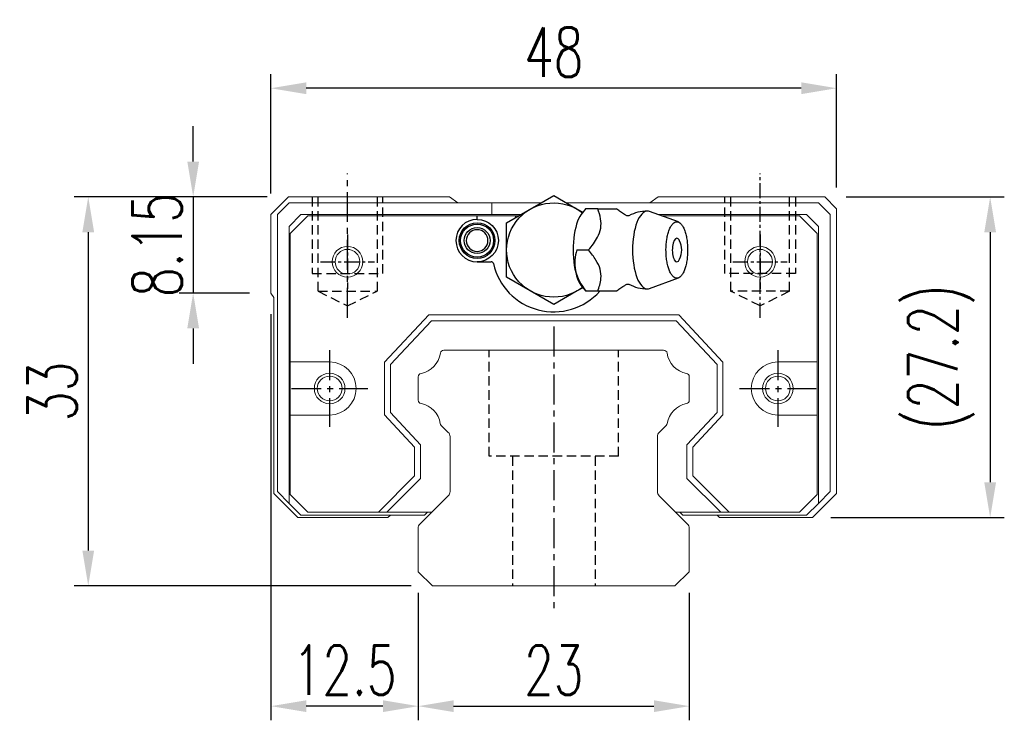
# Model space of a CAD drawing. Header units: millimetres. Extents: x 2482 to 2779, y 455 to 679.
# Tile 1 of 3: x 2482 to 2565, y 462 to 521. Entities that reach past the tile are written whole.
import ezdxf

# ---------------------------------------------------------------- set-up
doc = ezdxf.new("R2010")
doc.units = ezdxf.units.MM
doc.header["$LTSCALE"] = 0.2
doc.header["$PDSIZE"] = -1
doc.linetypes.add('CENTER', pattern=[10.16, 6.35, -1.27, 1.27, -1.27])
doc.linetypes.add('DASHED', pattern=[0.75, 0.5, -0.25])
doc.layers.add('CL', color=1, linetype='CENTER')
doc.layers.add('HID', color=2, linetype='DASHED')
doc.styles.add('DIM-7', font='SIMPLEX.shx', dxfattribs={"width": 0.7, "bigfont": 'chineset.shx'})
doc.dimstyles.new('CNS', dxfattribs={"dimtxt": 3.5, "dimasz": 2.5, "dimexe": 1, "dimexo": 1.5, "dimgap": 0.09, "dimtad": 0, "dimdsep": 46, "dimtxsty": 'DIM-7', "dimcen": 0.09, "dimclrd": 1, "dimclre": 1, "dimclrt": 4, "dimadec": 0, "dimazin": 0, "dimtfac": 1, "dimtix": 1, "dimtmove": 2, "dimatfit": 3, "dimfxl": 1, "dimtvp": 0.971429, "dimtolj": 1, "dimarcsym": 0})

# ---------------------------------------------------------------- blocks, each defined once
blk = doc.blocks.new('*D12')
at = {"color": 7, "lineweight": -2}
for p, q in [((2502.944, 506.444), (2502.944, 516.567)), ((2550.944, 506.944), (2550.944, 516.567)), ((2547.944, 515.367), (2505.944, 515.367))]:
    blk.add_line(p, q, dxfattribs=at)
at = {"color": 7}
for points in [[(2505.944, 515.867), (2505.944, 514.867), (2502.944, 515.367)], [(2547.944, 515.867), (2547.944, 514.867), (2550.944, 515.367)]]:
    blk.add_solid(points, dxfattribs=at)
at = {"layer": 'DEFPOINTS', "color": 0}
for p in [(2502.944, 515.367), (2502.944, 504.644), (2550.944, 505.144)]:
    blk.add_point(p, dxfattribs=at)
at = {"color": 7, "insert": (2526.944, 518.427), "char_height": 4.2, "attachment_point": 5, "style": 'DIM-7'}
blk.add_mtext('\\A1;48', dxfattribs=at)
blk = doc.blocks.new('*D13')
at = {"color": 7, "lineweight": -2}
for p, q in [((2496.355, 509.144), (2496.355, 512.144)), ((2502.644, 506.144), (2495.155, 506.144)), ((2496.355, 506.144), (2496.355, 497.994)), ((2501.144, 497.994), (2495.155, 497.994)), ((2496.355, 494.994), (2496.355, 491.994))]:
    blk.add_line(p, q, dxfattribs=at)
at = {"color": 7}
for points in [[(2495.855, 509.144), (2496.855, 509.144), (2496.355, 506.144)], [(2495.855, 494.994), (2496.855, 494.994), (2496.355, 497.994)]]:
    blk.add_solid(points, dxfattribs=at)
at = {"layer": 'DEFPOINTS', "color": 0}
for p in [(2504.444, 506.144), (2496.355, 497.994), (2502.944, 497.994)]:
    blk.add_point(p, dxfattribs=at)
at = {"color": 7, "insert": (2493.295, 502.069), "char_height": 4.2, "attachment_point": 5, "rotation": 90, "style": 'DIM-7'}
blk.add_mtext('\\A1;8.15', dxfattribs=at)
blk = doc.blocks.new('*D14')
at = {"color": 7, "lineweight": -2}
for p, q in [((2502.644, 506.144), (2486.252, 506.144)), ((2487.452, 503.144), (2487.452, 476.144)), ((2514.859, 473.144), (2486.252, 473.144))]:
    blk.add_line(p, q, dxfattribs=at)
at = {"color": 7}
for points in [[(2486.952, 503.144), (2487.952, 503.144), (2487.452, 506.144)], [(2486.952, 476.144), (2487.952, 476.144), (2487.452, 473.144)]]:
    blk.add_solid(points, dxfattribs=at)
at = {"layer": 'DEFPOINTS', "color": 0}
for p in [(2504.444, 506.144), (2487.452, 473.144), (2516.659, 473.144)]:
    blk.add_point(p, dxfattribs=at)
at = {"color": 7, "insert": (2484.392, 489.644), "char_height": 4.2, "attachment_point": 5, "rotation": 90, "style": 'DIM-7'}
blk.add_mtext('\\A1;33', dxfattribs=at)
blk = doc.blocks.new('*D15')
at = {"color": 7, "lineweight": -2}
for p, q in [((2515.444, 472.544), (2515.444, 461.741)), ((2538.444, 472.544), (2538.444, 461.741)), ((2518.444, 462.941), (2535.444, 462.941))]:
    blk.add_line(p, q, dxfattribs=at)
at = {"color": 7}
for points in [[(2518.444, 463.441), (2518.444, 462.441), (2515.444, 462.941)], [(2535.444, 463.441), (2535.444, 462.441), (2538.444, 462.941)]]:
    blk.add_solid(points, dxfattribs=at)
at = {"layer": 'DEFPOINTS', "color": 0}
for p in [(2515.444, 474.344), (2538.444, 474.344), (2538.444, 462.941)]:
    blk.add_point(p, dxfattribs=at)
at = {"color": 7, "insert": (2526.944, 466.001), "char_height": 4.2, "attachment_point": 5, "style": 'DIM-7'}
blk.add_mtext('\\A1;23', dxfattribs=at)
blk = doc.blocks.new('*D16')
at = {"color": 7, "lineweight": -2}
for p, q in [((2502.944, 496.194), (2502.944, 461.741)), ((2515.444, 472.544), (2515.444, 461.741)), ((2512.444, 462.941), (2505.944, 462.941))]:
    blk.add_line(p, q, dxfattribs=at)
at = {"color": 7}
for points in [[(2505.944, 463.441), (2505.944, 462.441), (2502.944, 462.941)], [(2512.444, 463.441), (2512.444, 462.441), (2515.444, 462.941)]]:
    blk.add_solid(points, dxfattribs=at)
at = {"layer": 'DEFPOINTS', "color": 0}
for p in [(2502.944, 497.994), (2515.444, 474.344), (2502.944, 462.941)]:
    blk.add_point(p, dxfattribs=at)
at = {"color": 7, "insert": (2509.194, 466.001), "char_height": 4.2, "attachment_point": 5, "style": 'DIM-7'}
blk.add_mtext('\\A1;12.5', dxfattribs=at)
blk = doc.blocks.new('*D17')
at = {"color": 7, "lineweight": -2}
for p, q in [((2551.744, 506.144), (2565.168, 506.144)), ((2563.968, 503.144), (2563.968, 481.944)), ((2550.444, 478.944), (2565.168, 478.944))]:
    blk.add_line(p, q, dxfattribs=at)
at = {"color": 7}
for points in [[(2563.468, 503.144), (2564.468, 503.144), (2563.968, 506.144)], [(2563.468, 481.944), (2564.468, 481.944), (2563.968, 478.944)]]:
    blk.add_solid(points, dxfattribs=at)
at = {"layer": 'DEFPOINTS', "color": 0}
for p in [(2549.944, 506.144), (2548.644, 478.944), (2563.968, 478.944)]:
    blk.add_point(p, dxfattribs=at)
at = {"color": 7, "insert": (2559.808, 492.544), "char_height": 4.2, "attachment_point": 5, "rotation": 90, "style": 'DIM-7'}
blk.add_mtext('\\A1;(27.2)', dxfattribs=at)

msp = doc.modelspace()

# ---------------------------------------------------------------- linework, layer by layer
at = {"linetype": 'Continuous'}
for p, q in [((2524.944, 505.108), (2526.944, 506.263)), ((2526.944, 506.263), (2528.944, 505.108)), ((2520.444, 504.244), (2520.444, 504.544)), ((2522.944, 503.954), (2524.944, 505.108)), ((2528.944, 505.108), (2529.407, 504.841)), ((2529.666, 505.15), (2529.351, 504.775)), ((2537.514, 504.02), (2535.068, 504.911)), ((2522.944, 501.644), (2522.944, 503.954)), ((2522.944, 499.335), (2522.944, 501.644)), ((2520.444, 500.644), (2521.628, 500.644)), ((2524.944, 498.18), (2522.944, 499.335)), ((2535.068, 498.377), (2537.514, 499.268)), ((2526.944, 497.025), (2524.944, 498.18)), ((2528.944, 498.18), (2526.944, 497.025)), ((2529.407, 498.447), (2528.944, 498.18)), ((2529.351, 498.513), (2529.666, 498.138)), ((2532.276, 498.144), (2530.679, 498.144))]:
    msp.add_line(p, q, dxfattribs=at)
at = {"linetype": 'Continuous', "lineweight": 15}
for p, q in [((2504.444, 506.144), (2502.944, 504.644)), ((2503.494, 504.644), (2504.494, 505.644)), ((2518.092, 506.144), (2504.444, 506.144)), ((2504.494, 505.644), (2521.694, 505.644)), ((2518.802, 505.644), (2518.092, 506.144)), ((2521.694, 505.644), (2525.873, 505.644)), ((2521.694, 505.644), (2521.694, 504.644)), ((2528.016, 505.644), (2549.394, 505.644)), ((2535.797, 506.144), (2535.087, 505.644)), ((2549.944, 506.144), (2535.797, 506.144)), ((2549.394, 505.644), (2550.394, 504.644)), ((2550.944, 505.144), (2549.944, 506.144)), ((2502.944, 504.644), (2502.944, 497.994)), ((2503.494, 481.144), (2503.494, 504.644)), ((2505.494, 504.644), (2504.494, 503.644)), ((2504.594, 503.044), (2506.094, 504.544)), ((2521.694, 504.644), (2505.494, 504.644)), ((2506.094, 504.544), (2521.694, 504.544)), ((2524.141, 504.644), (2521.694, 504.644)), ((2521.694, 504.544), (2523.967, 504.544)), ((2521.694, 504.544), (2523.694, 504.544)), ((2523.694, 504.544), (2523.694, 504.387)), ((2548.394, 504.644), (2535.801, 504.644)), ((2536.076, 504.544), (2547.794, 504.544)), ((2547.794, 504.544), (2549.294, 503.044)), ((2549.394, 503.644), (2548.394, 504.644)), ((2550.394, 504.644), (2550.394, 481.144)), ((2550.944, 480.994), (2550.944, 505.144)), ((2504.494, 503.644), (2504.494, 480.144)), ((2504.594, 492.144), (2504.594, 503.044)), ((2549.294, 503.044), (2549.294, 492.144)), ((2549.394, 480.144), (2549.394, 503.644)), ((2502.944, 497.994), (2503.194, 497.62)), ((2503.194, 497.62), (2503.194, 480.994)), ((2512.594, 492.125), (2516.343, 496.144)), ((2516.56, 495.644), (2513.094, 491.928)), ((2516.343, 496.144), (2537.546, 496.144)), ((2537.329, 495.644), (2516.56, 495.644)), ((2540.794, 491.928), (2537.329, 495.644)), ((2537.546, 496.144), (2541.294, 492.125)), ((2517.621, 493.144), (2536.268, 493.144)), ((2507.933, 492.144), (2504.594, 492.144)), ((2504.594, 487.644), (2504.594, 492.144)), ((2512.594, 487.663), (2512.594, 492.125)), ((2541.294, 492.125), (2541.294, 487.663)), ((2549.294, 492.144), (2545.956, 492.144)), ((2549.294, 492.144), (2549.294, 487.644)), ((2513.094, 491.928), (2513.094, 487.86)), ((2540.794, 487.86), (2540.794, 491.928)), ((2515.444, 488.904), (2515.444, 490.884)), ((2538.445, 490.884), (2538.445, 488.904)), ((2513.094, 487.86), (2515.644, 485.125)), ((2538.244, 485.125), (2540.794, 487.86)), ((2504.594, 487.644), (2507.933, 487.644)), ((2504.594, 480.894), (2504.594, 487.644)), ((2515.144, 484.928), (2512.594, 487.663)), ((2541.294, 487.663), (2538.744, 484.928)), ((2545.956, 487.644), (2549.294, 487.644)), ((2549.294, 487.644), (2549.294, 480.894)), ((2517.998, 486.171), (2517.404, 486.765)), ((2536.485, 486.765), (2535.891, 486.171)), ((2518.144, 481.151), (2518.144, 485.817)), ((2535.744, 485.817), (2535.744, 481.151)), ((2515.144, 482.47), (2515.144, 484.928)), ((2515.644, 485.125), (2515.644, 482.263)), ((2538.244, 482.263), (2538.244, 485.125)), ((2538.744, 484.928), (2538.744, 482.47)), ((2512.069, 479.394), (2515.144, 482.47)), ((2515.644, 482.263), (2512.776, 479.394)), ((2541.113, 479.394), (2538.244, 482.263)), ((2538.744, 482.47), (2541.82, 479.394)), ((2503.194, 480.994), (2505.244, 478.944)), ((2504.494, 480.144), (2503.494, 481.144)), ((2506.094, 479.394), (2504.594, 480.894)), ((2515.591, 478.391), (2517.998, 480.798)), ((2535.891, 480.798), (2538.298, 478.391)), ((2549.294, 480.894), (2547.794, 479.394)), ((2548.894, 478.944), (2550.944, 480.994)), ((2550.394, 481.144), (2549.394, 480.144)), ((2504.494, 480.144), (2505.494, 479.144)), ((2548.394, 479.144), (2549.394, 480.144)), ((2505.244, 478.944), (2512.882, 478.944)), ((2505.494, 479.144), (2515.991, 479.144)), ((2512.069, 479.394), (2506.094, 479.394)), ((2516.594, 479.394), (2512.069, 479.394)), ((2516.594, 479.394), (2512.776, 479.394)), ((2512.882, 478.944), (2513.082, 479.144)), ((2516.241, 479.394), (2515.991, 479.144)), ((2541.82, 479.394), (2537.294, 479.394)), ((2541.113, 479.394), (2537.294, 479.394)), ((2537.898, 479.144), (2537.648, 479.394)), ((2537.898, 479.144), (2548.394, 479.144)), ((2540.806, 479.144), (2541.006, 478.944)), ((2541.006, 478.944), (2548.894, 478.944)), ((2547.794, 479.394), (2541.82, 479.394)), ((2515.444, 474.344), (2515.444, 478.037)), ((2538.444, 478.037), (2538.444, 474.344)), ((2516.659, 473.144), (2515.444, 474.344)), ((2538.444, 474.344), (2537.23, 473.144)), ((2537.244, 473.144), (2516.659, 473.144))]:
    msp.add_line(p, q, dxfattribs=at)
for centre, radius in [((2509.444, 500.644), 1.3), ((2509.444, 500.644), 1.05), ((2544.444, 500.644), 1.3), ((2544.444, 500.644), 1.05), ((2507.933, 489.894), 1.3), ((2545.956, 489.894), 1.3), ((2507.933, 489.894), 1.05), ((2545.956, 489.894), 1.05)]:
    msp.add_circle(centre, radius, dxfattribs=at)
at = {"linetype": 'Continuous', "extrusion": (0, 0, -1)}
for centre, radius, start, end in [((-2526.944, 501.644), 4, 232.60182, 127.81431), ((-2520.444, 502.444), 1.515, 270, 90), ((-2520.444, 502.444), 1.4, 270, 90), ((-2520.444, 502.444), 1.8, 90, 270), ((-2520.444, 502.444), 1.515, 90, 270), ((-2520.444, 502.444), 1.4, 90, 270), ((-2520.444, 502.444), 1.1, 270, 90), ((-2520.444, 502.444), 1.1, 90, 270)]:
    msp.add_arc(centre, radius, start, end, dxfattribs=at)
at = {"linetype": 'Continuous'}
for centre, radius, start, end in [((2534.89, 501.644), 3.3, 90, 118.29326), ((2520.444, 502.444), 1.8, 90, 270), ((2520.444, 502.444), 0.918, 90, 270), ((2520.444, 502.444), 0.918, 270, 90), ((2535.983, 501.644), 1.817, 334.63704, 25.36296), ((2521.628, 500.444), 0.2, 12.71981, 90), ((2526.944, 501.644), 5.25, 192.71981, 318.13107), ((2534.89, 501.644), 3.3, 241.73722, 270.00623)]:
    msp.add_arc(centre, radius, start, end, dxfattribs=at)
at = {"linetype": 'Continuous', "lineweight": 15}
for centre, radius, start, end in [((2526.944, 501.644), 5.25, 192.71981, 318.18969), ((2515.302, 493.186), 2.044, 280.87121, 351.61737), ((2517.621, 492.844), 0.3, 90, 171.61737), ((2536.268, 492.844), 0.3, 8.38263, 90), ((2538.587, 493.186), 2.044, 188.38263, 259.12879), ((2507.933, 489.894), 2.25, 270, 90), ((2545.956, 489.894), 2.25, 90, 270), ((2515.744, 490.884), 0.3, 100.87121, 180.00001), ((2538.144, 490.884), 0.3, 359.99999, 79.12879), ((2515.744, 488.904), 0.3, 179.99999, 259.12866), ((2538.144, 488.904), 0.3, 280.87134, 0.00001), ((2515.302, 486.602), 2.044, 9.2089, 79.12866), ((2538.587, 486.602), 2.044, 100.87134, 170.79109), ((2517.616, 486.977), 0.3, 189.20891, 225), ((2517.644, 485.817), 0.5, 0, 45), ((2536.244, 485.817), 0.5, 135, 180.00001), ((2536.273, 486.977), 0.3, 315, 350.79109), ((2517.644, 481.151), 0.5, 315, 360), ((2536.244, 481.151), 0.5, 179.99999, 225), ((2515.944, 478.037), 0.5, 135, 180.00001), ((2537.944, 478.037), 0.5, 360, 45)]:
    msp.add_arc(centre, radius, start, end, dxfattribs=at)
at = {"linetype": 'Continuous'}
for start_param, end_param in [(0, 3.820667), (5.604012, 6.283185)]:
    msp.add_ellipse((2537.384, 501.644), major_axis=(0, 1), ratio=0.382683, start_param=start_param, end_param=end_param, dxfattribs=at)
for points, knots in [([(2529.355, 504.777), (2529.212, 504.606), (2529.08, 504.371), (2528.724, 503.442), (2528.582, 502.546), (2528.582, 501.644)], [0, 0, 0, 0, 0.313305, 0.313305, 1, 1, 1, 1]), ([(2529.906, 501.644), (2530.178, 501.99), (2530.446, 502.344), (2530.781, 502.973), (2530.882, 503.242), (2530.969, 503.77), (2530.958, 504.032), (2530.866, 504.578), (2530.776, 504.863), (2530.679, 505.144)], [0, 0, 0, 0, 0.316287, 0.316287, 0.530507, 0.530507, 0.74434, 0.74434, 1, 1, 1, 1]), ([(2530.679, 505.144), (2531.238, 505.144), (2531.801, 505.144), (2532.255, 505.144), (2532.292, 505.144), (2532.276, 505.144)], [0, 0, 0, 0, 0.599085, 0.599085, 1, 1, 1, 1]), ([(2533.144, 504.554), (2533.111, 504.57), (2532.941, 504.65), (2532.683, 504.818), (2532.428, 505.008), (2532.313, 505.113), (2532.279, 505.147)], [0, 0, 0, 0, 0.092453, 0.475336, 0.834417, 1, 1, 1, 1]), ([(2533.323, 504.549), (2533.322, 504.547), (2533.31, 504.543), (2533.23, 504.524), (2533.154, 504.545), (2533.147, 504.547), (2533.147, 504.548)], [0, 0, 0, 0, 0.201619, 0.51127, 0.862898, 1, 1, 1, 1]), ([(2535.064, 504.912), (2535.007, 504.933), (2534.948, 504.944), (2534.559, 504.944), (2534.231, 504.589), (2533.763, 503.367), (2533.627, 502.508), (2533.627, 501.644)], [0, 0, 0, 0, 0.081093, 0.081093, 0.540547, 0.540547, 1, 1, 1, 1]), ([(2536.466, 501.644), (2536.466, 501.487), (2536.478, 501.173), (2536.53, 500.72), (2536.616, 500.302), (2536.731, 499.936), (2536.871, 499.636), (2537.031, 499.413), (2537.204, 499.275), (2537.384, 499.229), (2537.565, 499.275), (2537.738, 499.413), (2537.898, 499.636), (2538.038, 499.936), (2538.153, 500.302), (2538.238, 500.72), (2538.291, 501.173), (2538.309, 501.644), (2538.291, 502.115), (2538.238, 502.569), (2538.153, 502.986), (2538.038, 503.352), (2537.898, 503.653), (2537.738, 503.876), (2537.565, 504.013), (2537.384, 504.06), (2537.204, 504.013), (2537.031, 503.876), (2536.871, 503.653), (2536.731, 503.352), (2536.616, 502.986), (2536.502, 502.432), (2536.466, 501.957), (2536.466, 501.644)], [0, 0, 0, 0, 0.031259, 0.062519, 0.093778, 0.125038, 0.156297, 0.187556, 0.218816, 0.250075, 0.281335, 0.312594, 0.343853, 0.375113, 0.406372, 0.437632, 0.468891, 0.500151, 0.53141, 0.562669, 0.593929, 0.625188, 0.656448, 0.687707, 0.718966, 0.750226, 0.781485, 0.812745, 0.844004, 0.875263, 0.906523, 0.937782, 1, 1, 1, 1]), ([(2528.582, 501.644), (2528.582, 500.742), (2528.724, 499.846), (2529.08, 498.917), (2529.212, 498.682), (2529.355, 498.512)], [0, 0, 0, 0, 0.686695, 0.686695, 1, 1, 1, 1]), ([(2528.905, 501.644), (2528.734, 501.097), (2528.657, 500.512), (2528.924, 499.289), (2529.264, 498.694), (2529.679, 498.144)], [0, 0, 0, 0, 0.5, 0.5, 1, 1, 1, 1]), ([(2530.679, 498.144), (2530.798, 498.49), (2530.91, 498.844), (2530.967, 499.473), (2530.949, 499.742), (2530.804, 500.27), (2530.676, 500.532), (2530.343, 501.078), (2530.127, 501.363), (2529.906, 501.644)], [0, 0, 0, 0, 0.316287, 0.316287, 0.530507, 0.530507, 0.74434, 0.74434, 1, 1, 1, 1]), ([(2533.627, 501.644), (2533.627, 500.78), (2533.763, 499.922), (2534.231, 498.7), (2534.559, 498.344), (2534.948, 498.344), (2535.007, 498.355), (2535.064, 498.377)], [0, 0, 0, 0, 0.459453, 0.459453, 0.918907, 0.918907, 1, 1, 1, 1]), ([(2532.271, 498.139), (2532.273, 498.141), (2532.346, 498.213), (2532.557, 498.38), (2532.848, 498.583), (2533.065, 498.694), (2533.146, 498.732)], [0, 0, 0, 0, 0.00616, 0.375018, 0.775259, 1, 1, 1, 1]), ([(2533.142, 498.738), (2533.142, 498.738), (2533.139, 498.735), (2533.191, 498.759), (2533.274, 498.759), (2533.328, 498.737), (2533.326, 498.739), (2533.325, 498.739)], [0, 0, 0, 0, 0.015434, 0.310669, 0.648924, 0.947247, 1, 1, 1, 1])]:
    msp.add_open_spline(points, degree=3, knots=knots, dxfattribs=at)
for points in [[(2530.679, 505.144), (2529.678, 505.144)], [(2528.905, 501.644), (2529.906, 501.644)], [(2530.679, 498.144), (2529.678, 498.144)]]:
    msp.add_open_spline(points, degree=1, dxfattribs=at)
at = {"layer": 'CL', "color": 7, "ltscale": 2}
for p, q in [((2509.451, 495.894), (2509.451, 508.144)), ((2526.951, 495.144), (2526.951, 471.144)), ((2507.933, 493.144), (2507.933, 486.644)), ((2545.956, 493.144), (2545.956, 486.644)), ((2504.683, 489.894), (2511.183, 489.894)), ((2542.706, 489.894), (2549.206, 489.894))]:
    msp.add_line(p, q, dxfattribs=at)
at = {"layer": 'CL', "color": 7}
for p, q in [((2544.451, 495.894), (2544.451, 508.144)), ((2509.444, 502.944), (2509.444, 498.344)), ((2544.444, 502.944), (2544.444, 498.344)), ((2507.144, 500.644), (2511.744, 500.644)), ((2542.144, 500.644), (2546.744, 500.644))]:
    msp.add_line(p, q, dxfattribs=at)
at = {"layer": 'HID', "color": 7, "ltscale": 8}
for p, q in [((2506.451, 506.144), (2506.451, 499.644)), ((2506.951, 498.144), (2506.951, 506.144)), ((2511.951, 506.144), (2511.951, 498.144)), ((2512.451, 499.644), (2512.451, 506.144)), ((2541.451, 499.644), (2541.451, 506.144)), ((2541.951, 506.144), (2541.951, 498.144)), ((2546.951, 498.144), (2546.951, 506.144)), ((2547.451, 506.144), (2547.451, 499.644)), ((2506.451, 499.644), (2512.451, 499.644)), ((2547.451, 499.644), (2541.451, 499.644)), ((2506.951, 498.144), (2511.951, 498.144)), ((2506.951, 498.144), (2509.451, 496.894)), ((2509.451, 496.894), (2511.951, 498.144)), ((2544.451, 496.894), (2541.951, 498.144)), ((2546.951, 498.144), (2541.951, 498.144)), ((2546.951, 498.144), (2544.451, 496.894)), ((2521.451, 484.144), (2521.451, 493.144)), ((2532.451, 484.144), (2532.451, 493.144)), ((2532.451, 484.144), (2521.451, 484.144)), ((2523.451, 484.144), (2523.451, 473.144)), ((2530.451, 484.144), (2530.451, 473.144))]:
    msp.add_line(p, q, dxfattribs=at)

# ---------------------------------------------------------------- dimensions: what is measured, and where the dimension line sits
at = {"color": 0}
for base, p1, p2, picture, middle in [((2502.944, 515.367), (2550.944, 505.144), (2502.944, 504.644), '*D12', (2526.944, 518.427)), ((2502.944, 462.941), (2515.444, 474.344), (2502.944, 497.994), '*D16', (2509.194, 466.001)), ((2538.444, 462.941), (2515.444, 474.344), (2538.444, 474.344), '*D15', (2526.944, 466.001))]:
    dim = msp.add_linear_dim(base=base, p1=p1, p2=p2, dimstyle='CNS', override={"dimscale": 1.2, "dimgap": 0.8, "dimtad": 1, "dimclrd": 7, "dimclre": 7, "dimclrt": 7, "dimadec": 2, "dimazin": 2, "dimtm": 1e-09, "dimtfac": 0.6, "dimtmove": 1, "dimarcsym": 1}, dxfattribs=at)
    dim.commit()
    dim.dimension.update_dxf_attribs({"geometry": picture, "text_midpoint": middle})
for base, p2, picture, middle in [((2496.355, 497.994), (2502.944, 497.994), '*D13', (2493.295, 502.069)), ((2487.452, 473.144), (2516.659, 473.144), '*D14', (2484.392, 489.644))]:
    dim = msp.add_linear_dim(base=base, p1=(2504.444, 506.144), p2=p2, angle=90, dimstyle='CNS', override={"dimscale": 1.2, "dimgap": 0.8, "dimtad": 1, "dimclrd": 7, "dimclre": 7, "dimclrt": 7, "dimadec": 2, "dimazin": 2, "dimtm": 1e-09, "dimtfac": 0.6, "dimtmove": 1, "dimarcsym": 1}, dxfattribs=at)
    dim.commit()
    dim.dimension.update_dxf_attribs({"geometry": picture, "text_midpoint": middle})
dim = msp.add_linear_dim(base=(2563.968, 478.944), p1=(2549.944, 506.144), p2=(2548.644, 478.944), angle=90, text='(<>)', dimstyle='CNS', override={"dimscale": 1.2, "dimgap": 0.8, "dimtad": 1, "dimclrd": 7, "dimclre": 7, "dimclrt": 7, "dimadec": 2, "dimazin": 2, "dimtm": 1e-09, "dimtfac": 0.6, "dimtmove": 1, "dimarcsym": 1}, dxfattribs=at)
dim.commit()
dim.dimension.update_dxf_attribs({"geometry": '*D17', "text_midpoint": (2559.808, 492.544)})

doc.saveas('drawing.dxf')
